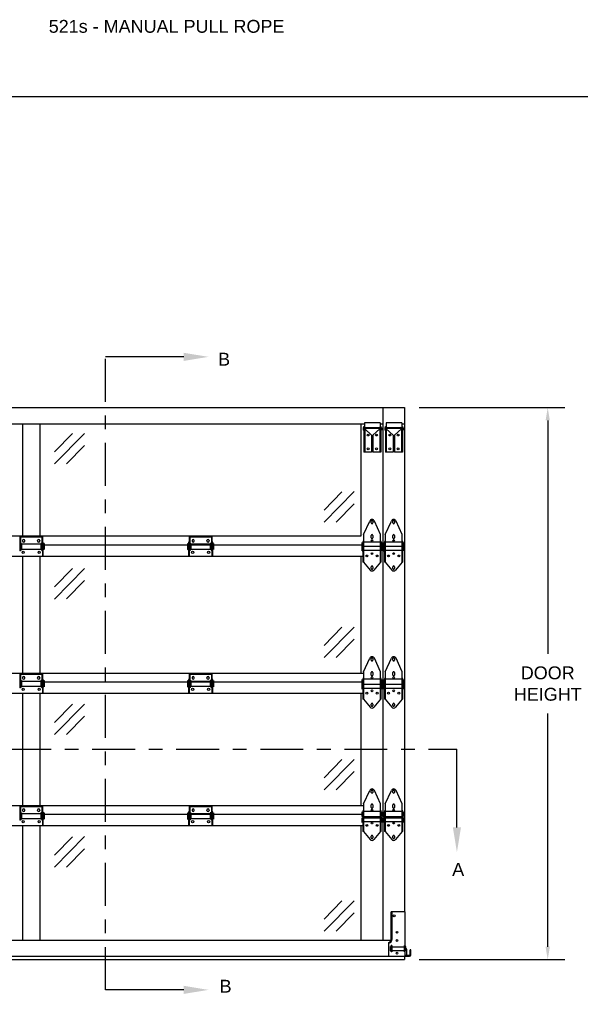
# Model space of a CAD drawing. Header units: inches. Extents: x 168.8 to 189.1, y 234.4 to 247.7.
# Tile 8 of 8: x 180.9 to 184.9, y 240.6 to 247.7. Entities that reach past the tile are written whole.
import ezdxf
from ezdxf import colors
from ezdxf.entities.mleader import LeaderData, LeaderLine
from ezdxf.math import Vec2, Vec3

# ---------------------------------------------------------------- set-up
doc = ezdxf.new("R2010")
doc.units = ezdxf.units.IN
doc.header["$LTSCALE"] = 0.25
doc.header["$MEASUREMENT"] = 0
doc.linetypes.add('CENTER', pattern=[2, 1.25, -0.25, 0.25, -0.25])
for name, color, linetype in [('521s', 7, 'Continuous'), ('ANNOTATIONS', 1, 'Continuous'), ('SECTION CUTS', 6, 'CENTER')]:
    doc.layers.add(name, color=color, linetype=linetype)
doc.styles.add('ARIAL', font='arial.ttf', dxfattribs={"height": 0.09375})
doc.styles.get("Standard").update_dxf_attribs({"font": 'romans.shx'})
doc.dimstyles.new('STANDARD$0', dxfattribs={"dimtxt": 0.09375, "dimasz": 0.09375, "dimexe": 0.03125, "dimexo": 0.046875, "dimgap": 0.09, "dimtad": 0, "dimtih": 1, "dimtoh": 1, "dimdec": 4, "dimzin": 0, "dimdsep": 46, "dimtxsty": 'ARIAL', "dimcen": 0.09, "dimadec": 0, "dimazin": 0, "dimtfac": 1, "dimtdec": 4, "dimtofl": 0, "dimtmove": 0, "dimatfit": 1, "dimfxl": 1, "dimtolj": 1, "dimtzin": 0, "dimarcsym": 0})

# ---------------------------------------------------------------- blocks, each defined once
blk = doc.blocks.new('*D1')
at = {"layer": 'ANNOTATIONS', "color": 0, "lineweight": -2, "transparency": 16777216}
for p, q in [((183.769, 244.9144), (184.8309, 244.9144)), ((184.7059, 244.8207), (184.7059, 243.1196)), ((184.7059, 240.9838), (184.7059, 242.6848)), ((183.769, 240.89), (184.8309, 240.89))]:
    blk.add_line(p, q, dxfattribs=at)
at = {"layer": 'ANNOTATIONS', "color": 0, "transparency": 16777216}
for points in [[(184.6903, 244.8207), (184.7215, 244.8207), (184.7059, 244.9144)], [(184.6903, 240.9838), (184.7215, 240.9838), (184.7059, 240.89)]]:
    blk.add_solid(points, dxfattribs=at)
at = {"layer": 'defpoints', "color": 0, "transparency": 16777216}
for p in [(183.6628, 244.9144), (183.6628, 240.89), (184.7059, 240.89)]:
    blk.add_point(p, dxfattribs=at)
at = {"layer": 'ANNOTATIONS', "color": 0, "transparency": 16777216, "insert": (184.7059, 242.9022), "char_height": 0.09375, "attachment_point": 5, "style": 'ARIAL'}
blk.add_mtext('\\A1;DOOR\\PHEIGHT', dxfattribs=at)

msp = doc.modelspace()

# ---------------------------------------------------------------- linework, layer by layer
at = {"layer": '521s', "color": 7}
for p, q in [((178.22121, 244.91442), (183.66278, 244.91442)), ((183.50498, 244.91442), (183.50498, 241.03317)), ((183.66278, 244.91442), (183.66278, 241.23942)), ((178.51398, 244.79567), (183.37001, 244.79567)), ((180.87817, 244.79567), (180.87817, 243.97919)), ((181.00582, 244.79567), (181.00582, 243.97919)), ((183.34718, 243.97919), (183.34718, 244.79567)), ((183.48551, 244.80472), (183.37001, 244.80472)), ((183.37001, 244.80472), (183.37001, 244.77042)), ((183.48551, 244.80472), (183.48551, 244.77042)), ((183.48551, 244.79567), (183.50498, 244.79567)), ((183.64331, 244.80472), (183.52781, 244.80472)), ((183.52781, 244.80472), (183.52781, 244.77042)), ((183.64331, 244.80472), (183.64331, 244.77042)), ((183.64331, 244.79567), (183.66278, 244.79567)), ((181.11136, 244.59198), (181.24244, 244.72562)), ((181.11222, 244.5036), (181.33082, 244.72648)), ((183.36096, 244.76626), (183.36043, 244.75101)), ((183.36583, 244.75082), (183.36043, 244.75101)), ((183.36636, 244.76607), (183.36583, 244.75082)), ((183.36676, 244.76062), (183.36676, 244.58942)), ((183.37086, 244.77042), (183.48467, 244.77042)), ((183.37206, 244.76062), (183.37206, 244.58942)), ((183.42276, 244.71442), (183.37206, 244.76032)), ((183.42276, 244.71442), (183.42276, 244.58942)), ((183.43276, 244.71442), (183.48346, 244.76032)), ((183.43276, 244.71442), (183.43276, 244.58942)), ((183.48346, 244.76062), (183.48346, 244.58942)), ((183.48876, 244.76062), (183.48876, 244.58942)), ((183.48916, 244.76607), (183.4897, 244.75082)), ((183.4897, 244.75082), (183.49509, 244.75101)), ((183.49456, 244.76626), (183.49509, 244.75101)), ((183.51876, 244.76626), (183.51823, 244.75101)), ((183.52363, 244.75082), (183.51823, 244.75101)), ((183.52416, 244.76607), (183.52363, 244.75082)), ((183.52456, 244.76062), (183.52456, 244.58942)), ((183.52866, 244.77042), (183.64247, 244.77042)), ((183.52986, 244.76062), (183.52986, 244.58942)), ((183.58056, 244.71442), (183.52986, 244.76032)), ((183.58056, 244.71442), (183.58056, 244.58942)), ((183.59056, 244.71442), (183.64126, 244.76032)), ((183.59056, 244.71442), (183.59056, 244.58942)), ((183.64126, 244.76062), (183.64126, 244.58942)), ((183.64656, 244.76062), (183.64656, 244.58942)), ((183.64696, 244.76607), (183.6475, 244.75082)), ((183.6475, 244.75082), (183.65289, 244.75101)), ((183.65236, 244.76626), (183.65289, 244.75101)), ((181.2006, 244.50446), (181.33168, 244.63809)), ((183.42276, 244.58942), (183.36676, 244.58942)), ((183.48876, 244.58942), (183.43276, 244.58942)), ((183.58056, 244.58942), (183.52456, 244.58942)), ((183.64656, 244.58942), (183.59056, 244.58942)), ((183.07582, 244.16748), (183.20689, 244.30112)), ((183.07667, 244.0791), (183.29528, 244.30198)), ((183.16506, 244.07995), (183.29613, 244.21359)), ((183.36309, 243.98942), (183.40857, 244.08788)), ((183.41897, 244.07414), (183.41897, 244.08589)), ((183.43222, 244.08589), (183.43222, 244.07414)), ((183.48809, 243.98942), (183.44261, 244.08788)), ((183.52089, 243.98942), (183.56637, 244.08788)), ((183.57677, 244.07414), (183.57677, 244.08589)), ((183.59002, 244.08589), (183.59002, 244.07414)), ((183.64589, 243.98942), (183.60041, 244.08788)), ((183.36309, 243.98942), (183.36309, 243.78802)), ((183.48809, 243.78802), (183.48809, 243.98942)), ((183.52089, 243.98942), (183.52089, 243.78802)), ((183.64589, 243.78802), (183.64589, 243.98942)), ((178.5209, 243.97919), (183.34718, 243.97919)), ((180.85897, 243.97198), (180.85897, 243.87073)), ((180.85897, 243.97198), (181.02503, 243.97198)), ((180.86328, 243.97198), (180.86328, 243.87073)), ((180.86765, 243.92458), (180.87203, 243.92458)), ((180.87203, 243.92458), (180.87203, 243.87939)), ((180.87203, 243.92027), (181.01197, 243.92027)), ((180.87959, 243.9453), (180.87959, 243.94242)), ((180.89622, 243.94242), (180.89622, 243.9453)), ((180.98778, 243.94242), (180.98778, 243.9453)), ((181.0044, 243.9453), (181.0044, 243.94242)), ((181.01634, 243.92458), (181.01197, 243.92458)), ((181.01197, 243.92458), (181.01197, 243.87939)), ((181.02072, 243.97198), (181.02072, 243.87073)), ((181.02503, 243.97198), (181.02503, 243.87073)), ((181.03031, 243.93323), (181.026, 243.93323)), ((181.026, 243.83198), (181.026, 243.93323)), ((181.03031, 243.83198), (181.03031, 243.93323)), ((181.03656, 243.92436), (181.03031, 243.92027)), ((181.03656, 243.92436), (181.03656, 243.87961)), ((182.08194, 243.92436), (182.08819, 243.92027)), ((182.08194, 243.92436), (182.08194, 243.87961)), ((182.08819, 243.93323), (182.08819, 243.83198)), ((182.0925, 243.93323), (182.08819, 243.93323)), ((182.0925, 243.93323), (182.0925, 243.83198)), ((182.09347, 243.97198), (182.09347, 243.87073)), ((182.09347, 243.97198), (182.25953, 243.97198)), ((182.09778, 243.97198), (182.09778, 243.87073)), ((182.10216, 243.92458), (182.10653, 243.92458)), ((182.10653, 243.92458), (182.10653, 243.87939)), ((182.10653, 243.92027), (182.24647, 243.92027)), ((182.1141, 243.9453), (182.1141, 243.94242)), ((182.13072, 243.94242), (182.13072, 243.9453)), ((182.22228, 243.94242), (182.22228, 243.9453)), ((182.23891, 243.9453), (182.23891, 243.94242)), ((182.25085, 243.92458), (182.24647, 243.92458)), ((182.24647, 243.92458), (182.24647, 243.87939)), ((182.25522, 243.97198), (182.25522, 243.87073)), ((182.25953, 243.97198), (182.25953, 243.87073)), ((182.2605, 243.83198), (182.2605, 243.93323)), ((182.26482, 243.93323), (182.2605, 243.93323)), ((182.26482, 243.83198), (182.26482, 243.93323)), ((182.27107, 243.92436), (182.26482, 243.92027)), ((182.27107, 243.92436), (182.27107, 243.87961)), ((183.35354, 243.93144), (183.35854, 243.92817)), ((183.35354, 243.8699), (183.35354, 243.93144)), ((183.35854, 243.93879), (183.35854, 243.78802)), ((183.36309, 243.93879), (183.35854, 243.93879)), ((183.48809, 243.93379), (183.36309, 243.93379)), ((183.41897, 243.96457), (183.41897, 243.98257)), ((183.43222, 243.98257), (183.43222, 243.96457)), ((183.49264, 243.93879), (183.48809, 243.93879)), ((183.49264, 243.78802), (183.49264, 243.93879)), ((183.49764, 243.93144), (183.49264, 243.92817)), ((183.49764, 243.8699), (183.49764, 243.93144)), ((183.51134, 243.93144), (183.51634, 243.92817)), ((183.51134, 243.8699), (183.51134, 243.93144)), ((183.51634, 243.93879), (183.51634, 243.78802)), ((183.52089, 243.93879), (183.51634, 243.93879)), ((183.64589, 243.93379), (183.52089, 243.93379)), ((183.57677, 243.96457), (183.57677, 243.98257)), ((183.59002, 243.98257), (183.59002, 243.96457)), ((183.65044, 243.93879), (183.64589, 243.93879)), ((183.65044, 243.78802), (183.65044, 243.93879)), ((183.65544, 243.93144), (183.65044, 243.92817)), ((183.65544, 243.8699), (183.65544, 243.93144)), ((180.86328, 243.87073), (180.85897, 243.87073)), ((180.86765, 243.87939), (180.87203, 243.87939)), ((180.87203, 243.8837), (181.01197, 243.8837)), ((181.01634, 243.87939), (181.01197, 243.87939)), ((181.02503, 243.87073), (181.02072, 243.87073)), ((181.03656, 243.87961), (181.03031, 243.8837)), ((181.03656, 243.91442), (183.35354, 243.91442)), ((182.08194, 243.87961), (182.08819, 243.8837)), ((182.09778, 243.87073), (182.09347, 243.87073)), ((182.10216, 243.87939), (182.10653, 243.87939)), ((182.10653, 243.8837), (182.24647, 243.8837)), ((182.25085, 243.87939), (182.24647, 243.87939)), ((182.25953, 243.87073), (182.25522, 243.87073)), ((182.27107, 243.87961), (182.26482, 243.8837)), ((183.35354, 243.90395), (183.35854, 243.90068)), ((183.35354, 243.8699), (183.35854, 243.87318)), ((183.48809, 243.90227), (183.36309, 243.90227)), ((183.48809, 243.87318), (183.36309, 243.87318)), ((183.49764, 243.90395), (183.49264, 243.90068)), ((183.49764, 243.8699), (183.49264, 243.87318)), ((183.51134, 243.90395), (183.51634, 243.90068)), ((183.51134, 243.8699), (183.51634, 243.87318)), ((183.64589, 243.90227), (183.52089, 243.90227)), ((183.64589, 243.87318), (183.52089, 243.87318)), ((183.65544, 243.90395), (183.65044, 243.90068)), ((183.65544, 243.8699), (183.65044, 243.87318)), ((178.52545, 243.83198), (183.35854, 243.83198)), ((180.87817, 243.83198), (180.87817, 242.97919)), ((181.00582, 243.83198), (181.00582, 242.97919)), ((183.34718, 242.97919), (183.34718, 243.83198)), ((183.36309, 243.78802), (183.35854, 243.78802)), ((183.36309, 243.78802), (183.41121, 243.73049)), ((183.48809, 243.78802), (183.43997, 243.73049)), ((183.49264, 243.78802), (183.48809, 243.78802)), ((183.52089, 243.78802), (183.51634, 243.78802)), ((183.52089, 243.78802), (183.56901, 243.73049)), ((183.64589, 243.78802), (183.59777, 243.73049)), ((183.65044, 243.78802), (183.64589, 243.78802)), ((181.11136, 243.6069), (181.24244, 243.74054)), ((181.11222, 243.51852), (181.33082, 243.74139)), ((183.41897, 243.74194), (183.41897, 243.75369)), ((183.43222, 243.75369), (183.43222, 243.74194)), ((183.57677, 243.74194), (183.57677, 243.75369)), ((183.59002, 243.75369), (183.59002, 243.74194)), ((181.2006, 243.51937), (181.33168, 243.65301)), ((183.07582, 243.18004), (183.20689, 243.31368)), ((183.07667, 243.09166), (183.29528, 243.31454)), ((183.16506, 243.09252), (183.29613, 243.22615)), ((183.36309, 242.98942), (183.40857, 243.08788)), ((183.41897, 243.07414), (183.41897, 243.08589)), ((183.43222, 243.08589), (183.43222, 243.07414)), ((183.48809, 242.98942), (183.44261, 243.08788)), ((183.52089, 242.98942), (183.56637, 243.08788)), ((183.57677, 243.07414), (183.57677, 243.08589)), ((183.59002, 243.08589), (183.59002, 243.07414)), ((183.64589, 242.98942), (183.60041, 243.08788)), ((183.36309, 242.98942), (183.36309, 242.78802)), ((183.41897, 242.96457), (183.41897, 242.98257)), ((183.43222, 242.98257), (183.43222, 242.96457)), ((183.48809, 242.78802), (183.48809, 242.98942)), ((183.52089, 242.98942), (183.52089, 242.78802)), ((183.57677, 242.96457), (183.57677, 242.98257)), ((183.59002, 242.98257), (183.59002, 242.96457)), ((183.64589, 242.78802), (183.64589, 242.98942)), ((178.5209, 242.97919), (183.36309, 242.97919)), ((180.85897, 242.97198), (180.85897, 242.87073)), ((180.85897, 242.97198), (181.02503, 242.97198)), ((180.86328, 242.97198), (180.86328, 242.87073)), ((180.86765, 242.92458), (180.87203, 242.92458)), ((180.87203, 242.92458), (180.87203, 242.87939)), ((180.87203, 242.92027), (181.01197, 242.92027)), ((180.87959, 242.9453), (180.87959, 242.94242)), ((180.89622, 242.94242), (180.89622, 242.9453)), ((180.98778, 242.94242), (180.98778, 242.9453)), ((181.0044, 242.9453), (181.0044, 242.94242)), ((181.01634, 242.92458), (181.01197, 242.92458)), ((181.01197, 242.92458), (181.01197, 242.87939)), ((181.02072, 242.97198), (181.02072, 242.87073)), ((181.02503, 242.97198), (181.02503, 242.87073)), ((181.026, 242.83198), (181.026, 242.93323)), ((181.03031, 242.93323), (181.026, 242.93323)), ((181.03031, 242.83198), (181.03031, 242.93323)), ((181.03656, 242.92436), (181.03031, 242.92027)), ((181.03656, 242.92436), (181.03656, 242.87961)), ((181.03656, 242.91442), (183.35354, 242.91442)), ((182.08194, 242.92436), (182.08819, 242.92027)), ((182.08194, 242.92436), (182.08194, 242.87961)), ((182.08819, 242.93323), (182.08819, 242.83198)), ((182.0925, 242.93323), (182.08819, 242.93323)), ((182.0925, 242.93323), (182.0925, 242.83198)), ((182.09347, 242.97198), (182.09347, 242.87073)), ((182.09347, 242.97198), (182.25953, 242.97198)), ((182.09778, 242.97198), (182.09778, 242.87073)), ((182.10216, 242.92458), (182.10653, 242.92458)), ((182.10653, 242.92458), (182.10653, 242.87939)), ((182.10653, 242.92027), (182.24647, 242.92027)), ((182.1141, 242.9453), (182.1141, 242.94242)), ((182.13072, 242.94242), (182.13072, 242.9453)), ((182.22228, 242.94242), (182.22228, 242.9453)), ((182.23891, 242.9453), (182.23891, 242.94242)), ((182.25085, 242.92458), (182.24647, 242.92458)), ((182.24647, 242.92458), (182.24647, 242.87939)), ((182.25522, 242.97198), (182.25522, 242.87073)), ((182.25953, 242.97198), (182.25953, 242.87073)), ((182.2605, 242.83198), (182.2605, 242.93323)), ((182.26482, 242.93323), (182.2605, 242.93323)), ((182.26482, 242.83198), (182.26482, 242.93323)), ((182.27107, 242.92436), (182.26482, 242.92027)), ((182.27107, 242.92436), (182.27107, 242.87961)), ((183.35354, 242.93144), (183.35854, 242.92817)), ((183.35354, 242.89739), (183.35354, 242.93144)), ((183.35854, 242.93879), (183.35854, 242.78802)), ((183.36309, 242.93879), (183.35854, 242.93879)), ((183.48809, 242.93379), (183.36309, 242.93379)), ((183.49264, 242.93879), (183.48809, 242.93879)), ((183.49264, 242.78802), (183.49264, 242.93879)), ((183.49764, 242.93144), (183.49264, 242.92817)), ((183.49764, 242.89739), (183.49764, 242.93144)), ((183.51134, 242.93144), (183.51634, 242.92817)), ((183.51134, 242.89739), (183.51134, 242.93144)), ((183.51634, 242.93879), (183.51634, 242.78802)), ((183.52089, 242.93879), (183.51634, 242.93879)), ((183.64589, 242.93379), (183.52089, 242.93379)), ((183.65044, 242.93879), (183.64589, 242.93879)), ((183.65044, 242.78802), (183.65044, 242.93879)), ((183.65544, 242.93144), (183.65044, 242.92817)), ((183.65544, 242.89739), (183.65544, 242.93144)), ((180.86328, 242.87073), (180.85897, 242.87073)), ((180.86765, 242.87939), (180.87203, 242.87939)), ((180.87203, 242.8837), (181.01197, 242.8837)), ((181.01634, 242.87939), (181.01197, 242.87939)), ((181.02503, 242.87073), (181.02072, 242.87073)), ((181.03656, 242.87961), (181.03031, 242.8837)), ((182.08194, 242.87961), (182.08819, 242.8837)), ((182.09778, 242.87073), (182.09347, 242.87073)), ((182.10216, 242.87939), (182.10653, 242.87939)), ((182.10653, 242.8837), (182.24647, 242.8837)), ((182.25085, 242.87939), (182.24647, 242.87939)), ((182.25953, 242.87073), (182.25522, 242.87073)), ((182.27107, 242.87961), (182.26482, 242.8837)), ((183.35354, 242.89739), (183.35854, 242.90067)), ((183.35354, 242.86268), (183.35354, 242.89673)), ((183.35354, 242.89673), (183.35854, 242.89345)), ((183.35354, 242.86268), (183.35854, 242.86595)), ((183.48809, 242.89504), (183.36309, 242.89504)), ((183.48809, 242.86595), (183.36309, 242.86595)), ((183.49764, 242.89739), (183.49264, 242.90067)), ((183.49764, 242.89673), (183.49264, 242.89345)), ((183.49764, 242.86268), (183.49264, 242.86595)), ((183.49764, 242.86268), (183.49764, 242.89673)), ((183.51134, 242.89739), (183.51634, 242.90067)), ((183.51134, 242.86268), (183.51134, 242.89673)), ((183.51134, 242.89673), (183.51634, 242.89345)), ((183.51134, 242.86268), (183.51634, 242.86595)), ((183.64589, 242.89504), (183.52089, 242.89504)), ((183.64589, 242.86595), (183.52089, 242.86595)), ((183.65544, 242.89739), (183.65044, 242.90067)), ((183.65544, 242.89673), (183.65044, 242.89345)), ((183.65544, 242.86268), (183.65044, 242.86595)), ((183.65544, 242.86268), (183.65544, 242.89673)), ((178.52545, 242.83198), (183.35854, 242.83198)), ((180.87817, 242.83198), (180.87817, 242.01472)), ((181.00582, 242.83198), (181.00582, 242.01472)), ((183.34718, 242.01472), (183.34718, 242.83198)), ((183.36309, 242.78802), (183.35854, 242.78802)), ((183.36309, 242.78802), (183.41121, 242.73049)), ((183.48809, 242.78802), (183.43997, 242.73049)), ((183.49264, 242.78802), (183.48809, 242.78802)), ((183.52089, 242.78802), (183.51634, 242.78802)), ((183.52089, 242.78802), (183.56901, 242.73049)), ((183.64589, 242.78802), (183.59777, 242.73049)), ((183.65044, 242.78802), (183.64589, 242.78802)), ((181.11136, 242.61861), (181.24244, 242.75225)), ((181.11222, 242.53023), (181.33082, 242.7531)), ((183.41897, 242.74194), (183.41897, 242.75369)), ((183.43222, 242.75369), (183.43222, 242.74194)), ((183.57677, 242.74194), (183.57677, 242.75369)), ((183.59002, 242.75369), (183.59002, 242.74194)), ((181.2006, 242.53108), (181.33168, 242.66472)), ((183.07582, 242.21558), (183.20689, 242.34921)), ((183.07667, 242.12719), (183.29528, 242.35007)), ((183.16506, 242.12805), (183.29613, 242.26169)), ((183.36309, 242.02495), (183.40857, 242.12341)), ((183.41897, 242.10967), (183.41897, 242.12142)), ((183.43222, 242.12142), (183.43222, 242.10967)), ((183.48809, 242.02495), (183.44261, 242.12341)), ((183.52089, 242.02495), (183.56637, 242.12341)), ((183.57677, 242.10967), (183.57677, 242.12142)), ((183.59002, 242.12142), (183.59002, 242.10967)), ((183.64589, 242.02495), (183.60041, 242.12341)), ((178.5209, 242.01472), (183.36309, 242.01472)), ((180.85897, 242.00752), (180.85897, 241.90627)), ((180.85897, 242.00752), (181.02503, 242.00752)), ((180.86328, 242.00752), (180.86328, 241.90627)), ((180.87959, 241.98083), (180.87959, 241.97795)), ((180.89622, 241.97795), (180.89622, 241.98083)), ((180.98778, 241.97795), (180.98778, 241.98083)), ((181.0044, 241.98083), (181.0044, 241.97795)), ((181.02072, 242.00752), (181.02072, 241.90627)), ((181.02503, 242.00752), (181.02503, 241.90627)), ((182.09347, 242.00752), (182.09347, 241.90627)), ((182.09347, 242.00752), (182.25953, 242.00752)), ((182.09778, 242.00752), (182.09778, 241.90627)), ((182.1141, 241.98083), (182.1141, 241.97795)), ((182.13072, 241.97795), (182.13072, 241.98083)), ((182.22228, 241.97795), (182.22228, 241.98083)), ((182.23891, 241.98083), (182.23891, 241.97795)), ((182.25522, 242.00752), (182.25522, 241.90627)), ((182.25953, 242.00752), (182.25953, 241.90627)), ((183.36309, 242.02495), (183.36309, 241.82355)), ((183.41897, 242.0001), (183.41897, 242.0181)), ((183.43222, 242.0181), (183.43222, 242.0001)), ((183.48809, 241.82355), (183.48809, 242.02495)), ((183.52089, 242.02495), (183.52089, 241.82355)), ((183.57677, 242.0001), (183.57677, 242.0181)), ((183.59002, 242.0181), (183.59002, 242.0001)), ((183.64589, 241.82355), (183.64589, 242.02495)), ((180.86328, 241.90627), (180.85897, 241.90627)), ((180.86765, 241.96011), (180.87203, 241.96011)), ((180.86765, 241.91492), (180.87203, 241.91492)), ((180.87203, 241.96011), (180.87203, 241.91492)), ((180.87203, 241.9558), (181.01197, 241.9558)), ((180.87203, 241.91924), (181.01197, 241.91924)), ((181.01634, 241.96011), (181.01197, 241.96011)), ((181.01197, 241.96011), (181.01197, 241.91492)), ((181.01634, 241.91492), (181.01197, 241.91492)), ((181.02503, 241.90627), (181.02072, 241.90627)), ((181.026, 241.86752), (181.026, 241.96877)), ((181.03031, 241.96877), (181.026, 241.96877)), ((181.03031, 241.86752), (181.03031, 241.96877)), ((181.03656, 241.95989), (181.03031, 241.9558)), ((181.03656, 241.91514), (181.03031, 241.91924)), ((181.03656, 241.95989), (181.03656, 241.91514)), ((181.03656, 241.94995), (183.35354, 241.94995)), ((182.08194, 241.95989), (182.08819, 241.9558)), ((182.08194, 241.95989), (182.08194, 241.91514)), ((182.08194, 241.91514), (182.08819, 241.91924)), ((182.08819, 241.96877), (182.08819, 241.86752)), ((182.0925, 241.96877), (182.08819, 241.96877)), ((182.0925, 241.96877), (182.0925, 241.86752)), ((182.09778, 241.90627), (182.09347, 241.90627)), ((182.10216, 241.96011), (182.10653, 241.96011)), ((182.10216, 241.91492), (182.10653, 241.91492)), ((182.10653, 241.96011), (182.10653, 241.91492)), ((182.10653, 241.9558), (182.24647, 241.9558)), ((182.10653, 241.91924), (182.24647, 241.91924)), ((182.25085, 241.96011), (182.24647, 241.96011)), ((182.24647, 241.96011), (182.24647, 241.91492)), ((182.25085, 241.91492), (182.24647, 241.91492)), ((182.25953, 241.90627), (182.25522, 241.90627)), ((182.2605, 241.86752), (182.2605, 241.96877)), ((182.26482, 241.96877), (182.2605, 241.96877)), ((182.26482, 241.86752), (182.26482, 241.96877)), ((182.27107, 241.95989), (182.26482, 241.9558)), ((182.27107, 241.91514), (182.26482, 241.91924)), ((182.27107, 241.95989), (182.27107, 241.91514)), ((183.35354, 241.93292), (183.35354, 241.96697)), ((183.35354, 241.96697), (183.35854, 241.9637)), ((183.35354, 241.93292), (183.35854, 241.9362)), ((183.35354, 241.9251), (183.35854, 241.92182)), ((183.35354, 241.89105), (183.35354, 241.9251)), ((183.36309, 241.97432), (183.35854, 241.97432)), ((183.35854, 241.97432), (183.35854, 241.82355)), ((183.48809, 241.96932), (183.36309, 241.96932)), ((183.48809, 241.93058), (183.36309, 241.93058)), ((183.48809, 241.92182), (183.36309, 241.92182)), ((183.49264, 241.97432), (183.48809, 241.97432)), ((183.49264, 241.82355), (183.49264, 241.97432)), ((183.49764, 241.96697), (183.49264, 241.9637)), ((183.49764, 241.93292), (183.49264, 241.9362)), ((183.49764, 241.9251), (183.49264, 241.92182)), ((183.49764, 241.93292), (183.49764, 241.96697)), ((183.49764, 241.89105), (183.49764, 241.9251)), ((183.51134, 241.93292), (183.51134, 241.96697)), ((183.51134, 241.96697), (183.51634, 241.9637)), ((183.51134, 241.93292), (183.51634, 241.9362)), ((183.51134, 241.9251), (183.51634, 241.92182)), ((183.51134, 241.89105), (183.51134, 241.9251)), ((183.52089, 241.97432), (183.51634, 241.97432)), ((183.51634, 241.97432), (183.51634, 241.82355)), ((183.64589, 241.96932), (183.52089, 241.96932)), ((183.64589, 241.93058), (183.52089, 241.93058)), ((183.64589, 241.92182), (183.52089, 241.92182)), ((183.65044, 241.97432), (183.64589, 241.97432)), ((183.65044, 241.82355), (183.65044, 241.97432)), ((183.65544, 241.96697), (183.65044, 241.9637)), ((183.65544, 241.93292), (183.65044, 241.9362)), ((183.65544, 241.9251), (183.65044, 241.92182)), ((183.65544, 241.93292), (183.65544, 241.96697)), ((183.65544, 241.89105), (183.65544, 241.9251)), ((178.52545, 241.86752), (183.35854, 241.86752)), ((180.87817, 241.86752), (180.87817, 241.03317)), ((181.00582, 241.86752), (181.00582, 241.03317)), ((183.34718, 241.03317), (183.34718, 241.86752)), ((183.35354, 241.89105), (183.35854, 241.89432)), ((183.48809, 241.89432), (183.36309, 241.89432)), ((183.49764, 241.89105), (183.49264, 241.89432)), ((183.51134, 241.89105), (183.51634, 241.89432)), ((183.64589, 241.89432), (183.52089, 241.89432)), ((183.65544, 241.89105), (183.65044, 241.89432)), ((181.11136, 241.65236), (181.24244, 241.78599)), ((181.11222, 241.56397), (181.33082, 241.78685)), ((183.36309, 241.82355), (183.35854, 241.82355)), ((183.36309, 241.82355), (183.41121, 241.76602)), ((183.41897, 241.77747), (183.41897, 241.78922)), ((183.43222, 241.78922), (183.43222, 241.77747)), ((183.48809, 241.82355), (183.43997, 241.76602)), ((183.49264, 241.82355), (183.48809, 241.82355)), ((183.52089, 241.82355), (183.51634, 241.82355)), ((183.52089, 241.82355), (183.56901, 241.76602)), ((183.57677, 241.77747), (183.57677, 241.78922)), ((183.59002, 241.78922), (183.59002, 241.77747)), ((183.64589, 241.82355), (183.59777, 241.76602)), ((183.65044, 241.82355), (183.64589, 241.82355)), ((181.2006, 241.56483), (181.33168, 241.69847)), ((183.07582, 241.1849), (183.20689, 241.31854)), ((183.07667, 241.09652), (183.29528, 241.31939)), ((183.16506, 241.09737), (183.29613, 241.23101)), ((183.56628, 241.03942), (183.56628, 241.23942)), ((183.66778, 241.23942), (183.56628, 241.23942)), ((183.57128, 241.03942), (183.57128, 241.23942)), ((183.66778, 240.91442), (183.66778, 241.23942)), ((178.31851, 241.03317), (183.56549, 241.03317)), ((183.54778, 240.91442), (183.54778, 241.01528)), ((183.56141, 240.9543), (183.56141, 240.9864)), ((183.56141, 240.9864), (183.56591, 240.98423)), ((183.56591, 240.94692), (183.56591, 240.99379)), ((183.57091, 240.99379), (183.56591, 240.99379)), ((183.57091, 240.99379), (183.57091, 240.94692)), ((183.57091, 240.98423), (183.66278, 240.98423)), ((183.66278, 240.94692), (183.66278, 240.99379)), ((183.66778, 240.99379), (183.66278, 240.99379)), ((183.67228, 240.9864), (183.66778, 240.98423)), ((183.67228, 240.9543), (183.67228, 240.9864)), ((178.18621, 240.91442), (183.69778, 240.91442)), ((183.56141, 240.9543), (183.56591, 240.95648)), ((183.57091, 240.94692), (183.56591, 240.94692)), ((183.57091, 240.95648), (183.66278, 240.95648)), ((183.66778, 240.94692), (183.66278, 240.94692)), ((183.66278, 240.91442), (183.66278, 240.89001)), ((183.67228, 240.9543), (183.66778, 240.95648)), ((183.69778, 240.91942), (183.66778, 240.91942)), ((183.67903, 240.91942), (183.67903, 240.96317)), ((183.70278, 240.92442), (183.70278, 240.96129)), ((183.70778, 240.96129), (183.70278, 240.96129)), ((183.70778, 240.92442), (183.70778, 240.96129)), ((178.22121, 240.89001), (183.66278, 240.89001))]:
    msp.add_line(p, q, dxfattribs=at)
at = {"layer": '521s', "color": 7, "linetype": 'Continuous'}
for p, q in [((183.37656, 244.76512), (183.47896, 244.76512)), ((183.53436, 244.76512), (183.63676, 244.76512))]:
    msp.add_line(p, q, dxfattribs=at)
at = {"layer": '521s', "color": 7}
for centre, radius in [((183.39776, 244.71442), 0.00665), ((183.45776, 244.71442), 0.00665), ((183.55556, 244.71442), 0.00665), ((183.61556, 244.71442), 0.00665), ((183.39776, 244.61442), 0.00665), ((183.45776, 244.61442), 0.00665), ((183.55556, 244.61442), 0.00665), ((183.61556, 244.61442), 0.00665), ((183.42559, 243.94487), 0.00663), ((183.58339, 243.94487), 0.00663), ((180.88356, 243.86011), 0.00828), ((181.00044, 243.86011), 0.00828), ((182.11807, 243.86011), 0.00828), ((182.23494, 243.86011), 0.00828), ((183.42559, 243.85029), 0.00663), ((183.58339, 243.85029), 0.00663), ((183.38809, 243.83311), 0.00663), ((183.46309, 243.83311), 0.00663), ((183.54589, 243.83311), 0.00663), ((183.62089, 243.83311), 0.00663), ((183.42559, 242.94487), 0.00663), ((183.58339, 242.94487), 0.00663), ((180.88356, 242.86011), 0.00828), ((181.00044, 242.86011), 0.00828), ((182.11807, 242.86011), 0.00828), ((182.23494, 242.86011), 0.00828), ((183.38809, 242.83311), 0.00663), ((183.42559, 242.85029), 0.00663), ((183.46309, 242.83311), 0.00663), ((183.54589, 242.83311), 0.00663), ((183.58339, 242.85029), 0.00663), ((183.62089, 242.83311), 0.00663), ((183.42559, 241.9804), 0.00663), ((183.58339, 241.9804), 0.00663), ((180.88356, 241.89564), 0.00828), ((181.00044, 241.89564), 0.00828), ((182.11807, 241.89564), 0.00828), ((182.23494, 241.89564), 0.00828), ((183.38809, 241.86864), 0.00663), ((183.42559, 241.88582), 0.00663), ((183.46309, 241.86864), 0.00663), ((183.54589, 241.86864), 0.00663), ((183.58339, 241.88582), 0.00663), ((183.62089, 241.86864), 0.00663), ((183.58741, 241.20969), 0.00663), ((183.60778, 241.08954), 0.00663), ((183.60778, 241.03004), 0.00663), ((183.60778, 240.93679), 0.00663)]:
    msp.add_circle(centre, radius, dxfattribs=at)
for centre, radius, start, end in [((183.37086, 244.76592), 0.0099, 94.899837, 178), ((183.37086, 244.76592), 0.0045, 90, 178), ((183.37656, 244.76062), 0.0098, 90, 180), ((183.37656, 244.76062), 0.0045, 90, 180), ((183.47896, 244.76062), 0.0098, 0, 90), ((183.47896, 244.76062), 0.0045, 0, 90), ((183.48467, 244.76592), 0.0045, 2, 90), ((183.48467, 244.76592), 0.0099, 2, 85.100163), ((183.52866, 244.76592), 0.0099, 94.899837, 178), ((183.52866, 244.76592), 0.0045, 90, 178), ((183.53436, 244.76062), 0.0098, 90, 180), ((183.53436, 244.76062), 0.0045, 90, 180), ((183.63676, 244.76062), 0.0098, 0, 90), ((183.63676, 244.76062), 0.0045, 0, 90), ((183.64247, 244.76592), 0.0045, 2, 90), ((183.64247, 244.76592), 0.0099, 2, 85.100163), ((183.42559, 244.08002), 0.01875, 24.791407, 155.208593), ((183.42559, 244.08589), 0.00663, 0, 180), ((183.42559, 244.07414), 0.00663, 180, 0), ((183.58339, 244.08002), 0.01875, 24.791407, 155.208593), ((183.58339, 244.08589), 0.00663, 0, 180), ((183.58339, 244.07414), 0.00663, 180, 0), ((183.42559, 243.98257), 0.00663, 0, 180), ((183.58339, 243.98257), 0.00663, 0, 180), ((180.86765, 243.92895), 0.00438, 180, 270), ((180.8879, 243.9453), 0.00831, 0, 180), ((180.8879, 243.94242), 0.00831, 180, 0), ((180.99609, 243.9453), 0.00831, 0, 180), ((180.99609, 243.94242), 0.00831, 180, 0), ((181.01634, 243.92895), 0.00438, 270, 0), ((182.10216, 243.92895), 0.00438, 180, 270), ((182.12241, 243.9453), 0.00831, 0, 180), ((182.12241, 243.94242), 0.00831, 180, 0), ((182.2306, 243.9453), 0.00831, 0, 180), ((182.2306, 243.94242), 0.00831, 180, 0), ((182.25085, 243.92895), 0.00438, 270, 0), ((183.42559, 243.96457), 0.00663, 180, 0), ((183.58339, 243.96457), 0.00663, 180, 0), ((180.86765, 243.87502), 0.00438, 90, 180), ((181.01634, 243.87502), 0.00438, 0, 90), ((182.10216, 243.87502), 0.00438, 90, 180), ((182.25085, 243.87502), 0.00438, 0, 90), ((183.42559, 243.74252), 0.01875, 219.909063, 320.090937), ((183.42559, 243.75369), 0.00663, 0, 180), ((183.42559, 243.74194), 0.00663, 180, 0), ((183.58339, 243.74252), 0.01875, 219.909063, 320.090937), ((183.58339, 243.75369), 0.00663, 0, 180), ((183.58339, 243.74194), 0.00663, 180, 0), ((183.42559, 243.08002), 0.01875, 24.791407, 155.208593), ((183.42559, 243.08589), 0.00663, 0, 180), ((183.42559, 243.07414), 0.00663, 180, 0), ((183.58339, 243.08002), 0.01875, 24.791407, 155.208593), ((183.58339, 243.08589), 0.00663, 0, 180), ((183.58339, 243.07414), 0.00663, 180, 0), ((183.42559, 242.98257), 0.00663, 0, 180), ((183.58339, 242.98257), 0.00663, 0, 180), ((180.86765, 242.92895), 0.00438, 180, 270), ((180.8879, 242.9453), 0.00831, 0, 180), ((180.8879, 242.94242), 0.00831, 180, 0), ((180.99609, 242.9453), 0.00831, 0, 180), ((180.99609, 242.94242), 0.00831, 180, 0), ((181.01634, 242.92895), 0.00438, 270, 0), ((182.10216, 242.92895), 0.00438, 180, 270), ((182.12241, 242.9453), 0.00831, 0, 180), ((182.12241, 242.94242), 0.00831, 180, 0), ((182.2306, 242.9453), 0.00831, 0, 180), ((182.2306, 242.94242), 0.00831, 180, 0), ((182.25085, 242.92895), 0.00438, 270, 0), ((183.42559, 242.96457), 0.00663, 180, 0), ((183.58339, 242.96457), 0.00663, 180, 0), ((180.86765, 242.87502), 0.00438, 90, 180), ((181.01634, 242.87502), 0.00438, 0, 90), ((182.10216, 242.87502), 0.00438, 90, 180), ((182.25085, 242.87502), 0.00438, 0, 90), ((183.42559, 242.74252), 0.01875, 219.909063, 320.090937), ((183.42559, 242.75369), 0.00663, 0, 180), ((183.42559, 242.74194), 0.00663, 180, 0), ((183.58339, 242.74252), 0.01875, 219.909063, 320.090937), ((183.58339, 242.75369), 0.00663, 0, 180), ((183.58339, 242.74194), 0.00663, 180, 0), ((183.42559, 242.11555), 0.01875, 24.791407, 155.208593), ((183.42559, 242.12142), 0.00663, 0, 180), ((183.58339, 242.11555), 0.01875, 24.791407, 155.208593), ((183.58339, 242.12142), 0.00663, 0, 180), ((183.42559, 242.10967), 0.00663, 180, 0), ((183.58339, 242.10967), 0.00663, 180, 0), ((180.8879, 241.98083), 0.00831, 0, 180), ((180.8879, 241.97795), 0.00831, 180, 0), ((180.99609, 241.98083), 0.00831, 0, 180), ((180.99609, 241.97795), 0.00831, 180, 0), ((182.12241, 241.98083), 0.00831, 0, 180), ((182.12241, 241.97795), 0.00831, 180, 0), ((182.2306, 241.98083), 0.00831, 0, 180), ((182.2306, 241.97795), 0.00831, 180, 0), ((183.42559, 242.0181), 0.00663, 0, 180), ((183.42559, 242.0001), 0.00663, 180, 0), ((183.58339, 242.0181), 0.00663, 0, 180), ((183.58339, 242.0001), 0.00663, 180, 0), ((180.86765, 241.96449), 0.00438, 180, 270), ((180.86765, 241.91055), 0.00438, 90, 180), ((181.01634, 241.96449), 0.00438, 270, 0), ((181.01634, 241.91055), 0.00438, 0, 90), ((182.10216, 241.96449), 0.00438, 180, 270), ((182.10216, 241.91055), 0.00438, 90, 180), ((182.25085, 241.96449), 0.00438, 270, 0), ((182.25085, 241.91055), 0.00438, 0, 90), ((183.42559, 241.77805), 0.01875, 219.909063, 320.090937), ((183.42559, 241.78922), 0.00663, 0, 180), ((183.42559, 241.77747), 0.00663, 180, 0), ((183.58339, 241.77805), 0.01875, 219.909063, 320.090937), ((183.58339, 241.78922), 0.00663, 0, 180), ((183.58339, 241.77747), 0.00663, 180, 0), ((183.54128, 241.03942), 0.03, 282.513325, 0), ((183.54128, 241.03942), 0.025, 285.070062, 0), ((183.66653, 240.96317), 0.0125, 0, 62.612892), ((183.69778, 240.92442), 0.01, 270, 0), ((183.69778, 240.92442), 0.005, 270, 0)]:
    msp.add_arc(centre, radius, start, end, dxfattribs=at)
at = {"layer": 'defpoints'}
msp.add_lwpolyline([(189.05875, 234.44685), (168.77187, 234.44685), (168.77187, 247.18196), (189.05875, 247.18196)], close=True, dxfattribs=at)
at = {"layer": 'SECTION CUTS'}
for p, q in [((181.4843, 240.66969), (181.4843, 245.28461)), ((177.71206, 242.42335), (184.04429, 242.42335))]:
    msp.add_line(p, q, dxfattribs=at)

# ---------------------------------------------------------------- texts
at = {"layer": 'ANNOTATIONS', "insert": (181.06988, 247.74099), "char_height": 0.09375, "width": 6.6097632, "attachment_point": 1, "line_spacing_factor": 0.86134, "style": 'ARIAL'}
msp.add_mtext('521s - MANUAL PULL ROPE', dxfattribs=at)
at = {"layer": 'SECTION CUTS', "style": 'ARIAL'}
for s, p in [('B', (182.30439, 245.22082)), ('A', (184.00981, 241.50092)), ('B', (182.31507, 240.64956))]:
    msp.add_text(s, height=0.09375, dxfattribs=at).set_placement(p)

# ---------------------------------------------------------------- dimensions: what is measured, and where the dimension line sits
at = {"layer": 'ANNOTATIONS'}
dim = msp.add_linear_dim(base=(184.70588, 240.89001), p1=(183.66278, 244.91442), p2=(183.66278, 240.89001), angle=90, text='DOOR\\PHEIGHT', dimstyle='STANDARD$0', override={"dimexe": 0.125, "dimexo": 0.10625, "dimcen": 0.153, "dimtmove": 1}, dxfattribs=at)
dim.commit()
dim.dimension.update_dxf_attribs({"geometry": '*D1', "text_midpoint": (184.70588, 242.90221)})

# ---------------------------------------------------------------- leaders
at = {"layer": 'SECTION CUTS'}
ml = msp.add_multileader_mtext('Standard', dxfattribs=at)
ml.set_content('', color=256)
ml.set_leader_properties()
ml.build(insert=Vec2(0, 0))
ml.multileader.update_dxf_attribs({"dogleg_length": 0, "arrow_head_size": 0.18})
ctx = ml.context
ctx.base_point, ctx.char_height, ctx.arrow_head_size, ctx.landing_gap_size, ctx.plane_origin, ctx.plane_x_axis, ctx.plane_y_axis = Vec3(181.4843, 245.28461), 0.18, 0.18, 0, Vec3(182.23382, 245.28461), Vec3(0, 1), Vec3(-1, 0)
notes = []
notes.append((ctx, [(0, (1, 1, 0), (181.4843, 245.28461), (1, 0), 0, [(0, [(182.23382, 245.28461)], 0, [])])]))
ctx.mtext.insert, ctx.mtext.text_direction, ctx.mtext.rotation, ctx.mtext.flow_direction = Vec3(181.3943, 245.28461), Vec3(0, 1), 1.5707963, 5
ml = msp.add_multileader_mtext('Standard', dxfattribs=at)
ml.set_content('', color=256)
ml.set_leader_properties()
ml.build(insert=Vec2(0, 0))
ml.multileader.update_dxf_attribs({"dogleg_length": 0, "arrow_head_size": 0.18})
ctx = ml.context
ctx.base_point, ctx.char_height, ctx.arrow_head_size, ctx.landing_gap_size, ctx.plane_origin = Vec3(184.04429, 242.42335), 0.18, 0.18, 0, Vec3(184.04429, 241.67383)
notes.append((ctx, [(0, (1, 1, 0), (184.04429, 242.42335), (1, 0), 0, [(0, [(184.04429, 241.67383)], 0, [])])]))
ctx.mtext.insert, ctx.mtext.flow_direction = Vec3(184.04429, 242.51335), 5
ml = msp.add_multileader_mtext('Standard', dxfattribs=at)
ml.set_content('', color=256)
ml.set_leader_properties()
ml.build(insert=Vec2(0, 0))
ml.multileader.update_dxf_attribs({"dogleg_length": 0, "arrow_head_size": 0.18})
ctx = ml.context
ctx.base_point, ctx.char_height, ctx.arrow_head_size, ctx.landing_gap_size, ctx.plane_origin, ctx.plane_x_axis, ctx.plane_y_axis = Vec3(181.4843, 240.66969), 0.18, 0.18, 0, Vec3(182.23382, 240.66969), Vec3(0, 1), Vec3(-1, 0)
notes.append((ctx, [(0, (1, 1, 0), (181.4843, 240.66969), (1, 0), 0, [(0, [(182.23382, 240.66969)], 0, [])])]))
ctx.mtext.insert, ctx.mtext.text_direction, ctx.mtext.rotation, ctx.mtext.flow_direction = Vec3(181.3943, 240.66969), Vec3(0, 1), 1.5707963, 5
for ctx, leaders in notes:
    for number, flags, end, landing, length, lines in leaders:
        leader = LeaderData()
        leader.index, (leader.has_last_leader_line, leader.has_dogleg_vector, leader.attachment_direction) = number, flags
        leader.last_leader_point, leader.dogleg_vector, leader.dogleg_length = Vec3(end), Vec3(landing), length
        for number, points, colour, breaks in lines:
            line = LeaderLine()
            line.index, line.vertices, line.color, line.breaks = number, Vec3.list(points), colors.encode_raw_color(colour), breaks
            leader.lines.append(line)
        ctx.leaders.append(leader)

doc.saveas('drawing.dxf')
